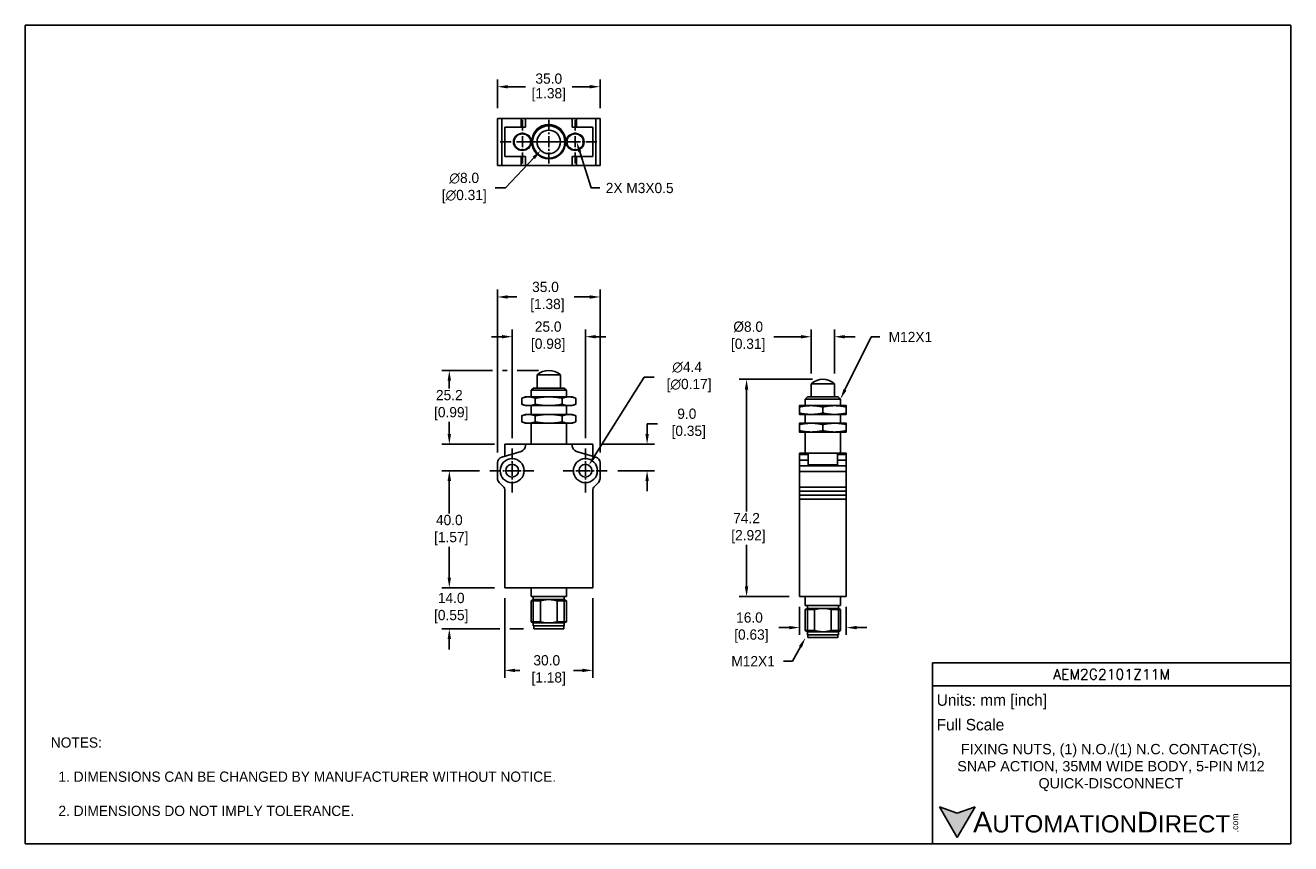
# Model space of a CAD drawing. Header units: inches. Extents: x 0 to 432, y 0 to 279.
import ezdxf
from ezdxf import colors
from ezdxf.entities.mleader import LeaderData, LeaderLine
from ezdxf.math import Vec2, Vec3

# ---------------------------------------------------------------- set-up
doc = ezdxf.new("R2010")
doc.units = ezdxf.units.IN
doc.header["$LTSCALE"] = 10
doc.header["$MEASUREMENT"] = 0
doc.linetypes.add('CENTER2', pattern=[1.125, 0.75, -0.125, 0.125, -0.125])
for name, color, linetype in [('CENTERLINE', 40, 'CENTER2'), ('DIM', 140, 'Continuous'), ('DIMENSIONS', 140, 'Continuous'), ('TEXT', 140, 'Continuous')]:
    doc.layers.add(name, color=color, linetype=linetype)
doc.styles.add('型式1', font='txt')
doc.dimstyles.get("Standard").update_dxf_attribs({"dimtxt": 3.5, "dimasz": 3.5, "dimexe": 2.5, "dimexo": 3.5, "dimgap": 1, "dimtad": 0, "dimtih": 1, "dimtoh": 1, "dimdec": 1, "dimzin": 0, "dimdsep": 46, "dimtxsty": 'Standard', "dimcen": 0, "dimadec": 0, "dimazin": 0, "dimtfac": 1, "dimtdec": 1, "dimtofl": 0, "dimtmove": 0, "dimatfit": 0, "dimfxl": 1, "dimtolj": 1, "dimtzin": 0, "dimarcsym": 0})

# ---------------------------------------------------------------- blocks, each defined once
blk = doc.blocks.new('*D13')
at = {"layer": 'DEFPOINTS', "color": 0, "transparency": 16777216}
for p in [(196.13, 258.43), (161.13, 247.58), (196.13, 247.58)]:
    blk.add_point(p, dxfattribs=at)
at = {"layer": 'DIMENSIONS', "color": 0, "lineweight": -2, "transparency": 16777216}
for p, q in [((161.13, 251.08), (161.13, 260.93)), ((196.13, 251.08), (196.13, 260.93)), ((164.63, 258.43), (170.63, 258.43)), ((192.63, 258.43), (186.63, 258.43))]:
    blk.add_line(p, q, dxfattribs=at)
at = {"layer": 'DIMENSIONS', "color": 0, "transparency": 16777216}
for points in [[(164.63, 259.01), (164.63, 257.84), (161.13, 258.43)], [(192.63, 259.01), (192.63, 257.84), (196.13, 258.43)]]:
    blk.add_solid(points, dxfattribs=at)
at = {"layer": 'DIMENSIONS', "color": 0, "transparency": 16777216, "char_height": 3.5, "attachment_point": 5}
for s, insert in [('\\A1;35.0', (178.63, 261.18)), ('\\A1;[1.38]', (178.63, 255.68))]:
    blk.add_mtext(s, dxfattribs=dict(at, insert=insert))
blk = doc.blocks.new('*D12')
at = {"layer": 'DEFPOINTS', "color": 0, "transparency": 16777216}
for p in [(181.36, 242.49), (175.88, 236.66)]:
    blk.add_point(p, dxfattribs=at)
at = {"layer": 'DIM', "color": 0, "lineweight": -2, "transparency": 16777216}
for p, q in [((173.48, 234.12), (163.84, 223.86)), ((163.84, 223.86), (160.34, 223.86))]:
    blk.add_line(p, q, dxfattribs=at)
at = {"layer": 'DIM', "color": 0, "transparency": 16777216}
blk.add_solid([(173.06, 234.52), (173.91, 233.72), (175.88, 236.66)], dxfattribs=at)
at = {"layer": 'DIM', "color": 0, "transparency": 16777216, "insert": (149.13, 223.86), "char_height": 3.5, "attachment_point": 5}
blk.add_mtext('\\A1; ∅8.0\\P [∅0.31]', dxfattribs=at)
blk = doc.blocks.new('*D17')
at = {"layer": 'DEFPOINTS', "color": 0, "transparency": 16777216}
for p in [(191.13, 173.09), (166.13, 134.95), (191.13, 134.95)]:
    blk.add_point(p, dxfattribs=at)
at = {"layer": 'DIMENSIONS', "color": 0, "lineweight": -2, "transparency": 16777216}
for p, q in [((162.63, 173.09), (159.13, 173.09)), ((166.13, 138.45), (166.13, 175.59)), ((191.13, 138.45), (191.13, 175.59)), ((194.63, 173.09), (198.13, 173.09))]:
    blk.add_line(p, q, dxfattribs=at)
at = {"layer": 'DIMENSIONS', "color": 0, "transparency": 16777216}
for points in [[(162.63, 173.67), (162.63, 172.51), (166.13, 173.09)], [(194.63, 173.67), (194.63, 172.51), (191.13, 173.09)]]:
    blk.add_solid(points, dxfattribs=at)
at = {"layer": 'DIMENSIONS', "color": 0, "transparency": 16777216, "insert": (177.77, 173.09), "char_height": 3.5, "attachment_point": 5}
blk.add_mtext('\\A1; 25.0\\P [0.98]', dxfattribs=at)
blk = doc.blocks.new('*D91')
at = {"layer": 'DEFPOINTS', "color": 0, "transparency": 16777216}
for p in [(264.16, 84.35), (280.16, 84.35), (264.16, 73.78)]:
    blk.add_point(p, dxfattribs=at)
at = {"layer": 'DIMENSIONS', "color": 0, "lineweight": -2, "transparency": 16777216}
for p, q in [((264.16, 80.85), (264.16, 71.28)), ((280.16, 80.85), (280.16, 71.28)), ((260.66, 73.78), (257.16, 73.78)), ((283.66, 73.78), (287.16, 73.78))]:
    blk.add_line(p, q, dxfattribs=at)
at = {"layer": 'DIMENSIONS', "color": 0, "transparency": 16777216}
for points in [[(260.66, 74.36), (260.66, 73.2), (264.16, 73.78)], [(283.66, 74.36), (283.66, 73.2), (280.16, 73.78)]]:
    blk.add_solid(points, dxfattribs=at)
at = {"layer": 'DIMENSIONS', "color": 0, "transparency": 16777216, "insert": (247.12, 73.78), "char_height": 3.5, "attachment_point": 5}
blk.add_mtext('\\A1;16.0\\P [0.63]', dxfattribs=at)
blk = doc.blocks.new('*D93')
at = {"layer": 'DEFPOINTS', "color": 0, "transparency": 16777216}
for p in [(163.63, 87.35), (193.63, 87.35), (193.63, 59.17)]:
    blk.add_point(p, dxfattribs=at)
at = {"layer": 'DIMENSIONS', "color": 0, "lineweight": -2, "transparency": 16777216}
for p, q in [((163.63, 83.85), (163.63, 56.67)), ((193.63, 83.85), (193.63, 56.67)), ((167.13, 59.17), (168.77, 59.17)), ((190.13, 59.17), (187.11, 59.17))]:
    blk.add_line(p, q, dxfattribs=at)
at = {"layer": 'DIMENSIONS', "color": 0, "transparency": 16777216}
for points in [[(167.13, 59.75), (167.13, 58.58), (163.63, 59.17)], [(190.13, 59.75), (190.13, 58.58), (193.63, 59.17)]]:
    blk.add_solid(points, dxfattribs=at)
at = {"layer": 'DIMENSIONS', "color": 0, "transparency": 16777216, "insert": (177.94, 59.17), "char_height": 3.5, "attachment_point": 5}
blk.add_mtext('\\A1;30.0\\P [1.18]', dxfattribs=at)
blk = doc.blocks.new('*D94')
at = {"layer": 'DEFPOINTS', "color": 0, "transparency": 16777216}
for p in [(196.13, 186.65), (161.13, 130.09), (196.13, 130.09)]:
    blk.add_point(p, dxfattribs=at)
at = {"layer": 'DIMENSIONS', "color": 0, "lineweight": -2, "transparency": 16777216}
for p, q in [((161.13, 133.59), (161.13, 189.15)), ((164.63, 186.65), (167.76, 186.65)), ((192.63, 186.65), (187.26, 186.65)), ((196.13, 133.59), (196.13, 189.15))]:
    blk.add_line(p, q, dxfattribs=at)
at = {"layer": 'DIMENSIONS', "color": 0, "transparency": 16777216}
for points in [[(164.63, 187.23), (164.63, 186.07), (161.13, 186.65)], [(192.63, 187.23), (192.63, 186.07), (196.13, 186.65)]]:
    blk.add_solid(points, dxfattribs=at)
at = {"layer": 'DIMENSIONS', "color": 0, "transparency": 16777216, "insert": (177.51, 186.65), "char_height": 3.5, "attachment_point": 5}
blk.add_mtext('\\A1;35.0\\P [1.38]', dxfattribs=at)
blk = doc.blocks.new('*D95')
at = {"layer": 'DEFPOINTS', "color": 0, "transparency": 16777216}
for p in [(178.63, 161.55), (144.69, 136.35), (163.63, 136.35)]:
    blk.add_point(p, dxfattribs=at)
at = {"layer": 'DIMENSIONS', "color": 0, "lineweight": -2, "transparency": 16777216}
for p, q in [((159.38, 161.55), (142.19, 161.55)), ((164.38, 161.55), (162.88, 161.55)), ((175.13, 161.55), (167.88, 161.55)), ((144.69, 158.05), (144.69, 155.37)), ((144.69, 139.85), (144.69, 144.04)), ((160.13, 136.35), (142.19, 136.35))]:
    blk.add_line(p, q, dxfattribs=at)
at = {"layer": 'DIMENSIONS', "color": 0, "transparency": 16777216}
for points in [[(144.1, 158.05), (145.27, 158.05), (144.69, 161.55)], [(144.1, 139.85), (145.27, 139.85), (144.69, 136.35)]]:
    blk.add_solid(points, dxfattribs=at)
at = {"layer": 'DIMENSIONS', "color": 0, "transparency": 16777216, "insert": (144.69, 149.71), "char_height": 3.5, "attachment_point": 5}
blk.add_mtext('\\A1;25.2\\P [0.99]', dxfattribs=at)
blk = doc.blocks.new('*D96')
at = {"layer": 'DEFPOINTS', "color": 0, "transparency": 16777216}
for p in [(158.53, 127.35), (144.69, 87.35), (163.63, 87.35)]:
    blk.add_point(p, dxfattribs=at)
at = {"layer": 'DIMENSIONS', "color": 0, "lineweight": -2, "transparency": 16777216}
for p, q in [((155.03, 127.35), (142.19, 127.35)), ((144.69, 123.85), (144.69, 112.72)), ((144.69, 90.85), (144.69, 101.39)), ((160.13, 87.35), (142.19, 87.35))]:
    blk.add_line(p, q, dxfattribs=at)
at = {"layer": 'DIMENSIONS', "color": 0, "transparency": 16777216}
for points in [[(144.1, 123.85), (145.27, 123.85), (144.69, 127.35)], [(144.1, 90.85), (145.27, 90.85), (144.69, 87.35)]]:
    blk.add_solid(points, dxfattribs=at)
at = {"layer": 'DIMENSIONS', "color": 0, "transparency": 16777216, "insert": (144.69, 107.06), "char_height": 3.5, "attachment_point": 5}
blk.add_mtext('\\A1;40.0\\P [1.57]', dxfattribs=at)
blk = doc.blocks.new('*D97')
at = {"layer": 'DEFPOINTS', "color": 0, "transparency": 16777216}
for p in [(246.12, 158.55), (272.16, 158.55), (264.16, 84.35)]:
    blk.add_point(p, dxfattribs=at)
at = {"layer": 'DIMENSIONS', "color": 0, "lineweight": -2, "transparency": 16777216}
for p, q in [((268.66, 158.55), (243.62, 158.55)), ((246.12, 155.05), (246.12, 113.38)), ((246.12, 87.85), (246.12, 102.05)), ((260.66, 84.35), (243.62, 84.35))]:
    blk.add_line(p, q, dxfattribs=at)
at = {"layer": 'DIMENSIONS', "color": 0, "transparency": 16777216}
for points in [[(245.53, 155.05), (246.7, 155.05), (246.12, 158.55)], [(245.53, 87.85), (246.7, 87.85), (246.12, 84.35)]]:
    blk.add_solid(points, dxfattribs=at)
at = {"layer": 'DIMENSIONS', "color": 0, "transparency": 16777216, "insert": (246.12, 107.72), "char_height": 3.5, "attachment_point": 5}
blk.add_mtext('\\A1;74.2\\P [2.92]', dxfattribs=at)
blk = doc.blocks.new('*D98')
at = {"layer": 'DEFPOINTS', "color": 0, "transparency": 16777216}
for p in [(193.63, 136.35), (212.19, 136.35), (198.73, 127.35)]:
    blk.add_point(p, dxfattribs=at)
at = {"layer": 'DIMENSIONS', "color": 0, "lineweight": -2, "transparency": 16777216}
for p, q in [((212.19, 139.85), (212.19, 143.35)), ((212.19, 143.35), (215.69, 143.35)), ((197.13, 136.35), (214.69, 136.35)), ((202.23, 127.35), (214.69, 127.35)), ((212.19, 123.85), (212.19, 120.35))]:
    blk.add_line(p, q, dxfattribs=at)
at = {"layer": 'DIMENSIONS', "color": 0, "transparency": 16777216}
for points in [[(211.6, 139.85), (212.77, 139.85), (212.19, 136.35)], [(211.6, 123.85), (212.77, 123.85), (212.19, 127.35)]]:
    blk.add_solid(points, dxfattribs=at)
at = {"layer": 'DIMENSIONS', "color": 0, "transparency": 16777216, "insert": (225.73, 143.35), "char_height": 3.5, "attachment_point": 5}
blk.add_mtext('\\A1;9.0\\P [0.35]', dxfattribs=at)
blk = doc.blocks.new('*D99')
at = {"layer": 'DEFPOINTS', "color": 0, "transparency": 16777216}
for p in [(276.13, 173.07), (268.18, 157.04), (276.13, 157.04)]:
    blk.add_point(p, dxfattribs=at)
at = {"layer": 'DIMENSIONS', "color": 0, "lineweight": -2, "transparency": 16777216}
for p, q in [((264.68, 173.07), (255.48, 173.07)), ((268.18, 160.54), (268.18, 175.57)), ((276.13, 160.54), (276.13, 175.57)), ((279.63, 173.07), (283.13, 173.07))]:
    blk.add_line(p, q, dxfattribs=at)
at = {"layer": 'DIMENSIONS', "color": 0, "transparency": 16777216}
for points in [[(264.68, 173.65), (264.68, 172.49), (268.18, 173.07)], [(279.63, 173.65), (279.63, 172.49), (276.13, 173.07)]]:
    blk.add_solid(points, dxfattribs=at)
at = {"layer": 'DIMENSIONS', "color": 0, "transparency": 16777216, "insert": (246.02, 173.07), "char_height": 3.5, "attachment_point": 5}
blk.add_mtext('\\A1; %%C8.0\\P [0.31]', dxfattribs=at)
blk = doc.blocks.new('*D103')
at = {"layer": 'DEFPOINTS', "color": 0, "transparency": 16777216}
for p in [(144.69, 87.35), (163.63, 87.35), (173.48, 73.35)]:
    blk.add_point(p, dxfattribs=at)
at = {"layer": 'DIMENSIONS', "color": 0, "lineweight": -2, "transparency": 16777216}
for p, q in [((144.69, 90.85), (144.69, 94.35)), ((160.13, 87.35), (142.19, 87.35)), ((161.88, 73.35), (142.19, 73.35)), ((144.69, 69.85), (144.69, 66.35)), ((169.98, 73.35), (165.38, 73.35))]:
    blk.add_line(p, q, dxfattribs=at)
at = {"layer": 'DIMENSIONS', "color": 0, "transparency": 16777216}
for points in [[(144.1, 90.85), (145.27, 90.85), (144.69, 87.35)], [(144.1, 69.85), (145.27, 69.85), (144.69, 73.35)]]:
    blk.add_solid(points, dxfattribs=at)
at = {"layer": 'DIMENSIONS', "color": 0, "transparency": 16777216, "insert": (144.69, 80.45), "char_height": 3.5, "attachment_point": 5}
blk.add_mtext('\\A1; 14.0\\P [0.55]', dxfattribs=at)
blk = doc.blocks.new('*D106')
at = {"layer": 'DEFPOINTS', "color": 0, "transparency": 16777216}
for p in [(189.96, 125.48), (192.29, 129.21)]:
    blk.add_point(p, dxfattribs=at)
at = {"layer": 'DIMENSIONS', "color": 0, "lineweight": -2, "transparency": 16777216}
for p, q in [((194.15, 132.18), (211.14, 159.32)), ((211.14, 159.32), (214.64, 159.32))]:
    blk.add_line(p, q, dxfattribs=at)
at = {"layer": 'DIMENSIONS', "color": 0, "transparency": 16777216}
blk.add_solid([(193.66, 132.49), (194.64, 131.87), (192.29, 129.21)], dxfattribs=at)
at = {"layer": 'DIMENSIONS', "color": 0, "transparency": 16777216, "insert": (225.85, 159.32), "char_height": 3.5, "attachment_point": 5}
blk.add_mtext('\\A1;∅4.4\\P [∅0.17]', dxfattribs=at)

msp = doc.modelspace()

# ---------------------------------------------------------------- hatches: boundary and pattern name
at = {"layer": 'TEXT'}
msp.add_hatch(color=256, dxfattribs=at).paths.add_polyline_path([(318.04, 2.09), (324.11, 12.59), (318.04, 10.39), (311.98, 12.59)])

# ---------------------------------------------------------------- linework, layer by layer
for p, q in [((162.57, 247.58), (161.13, 247.58)), ((161.13, 247.58), (161.13, 231.58)), ((169.18, 247.58), (162.57, 247.58)), ((162.57, 247.58), (162.57, 231.58)), ((169.18, 247.58), (170.63, 247.58)), ((169.18, 244.58), (169.18, 247.58)), ((186.63, 247.58), (170.63, 247.58)), ((170.63, 247.58), (170.63, 244.58)), ((186.63, 247.58), (188.07, 247.58)), ((186.63, 244.58), (186.63, 247.58)), ((194.68, 247.58), (188.07, 247.58)), ((188.07, 247.58), (188.07, 244.58)), ((196.13, 247.58), (194.68, 247.58)), ((194.68, 247.58), (194.68, 231.58)), ((196.13, 247.58), (196.13, 231.58)), ((170.63, 244.58), (163.63, 244.58)), ((163.63, 244.58), (163.63, 234.58)), ((193.63, 244.58), (186.63, 244.58)), ((193.63, 234.58), (193.63, 244.58)), ((163.63, 234.58), (170.63, 234.58)), ((169.18, 231.58), (169.18, 234.58)), ((170.63, 234.58), (170.63, 231.58)), ((186.63, 231.58), (186.63, 234.58)), ((186.63, 234.58), (193.63, 234.58)), ((188.07, 234.58), (188.07, 231.58)), ((161.13, 231.58), (162.57, 231.58)), ((162.57, 231.58), (169.18, 231.58)), ((169.18, 231.58), (170.63, 231.58)), ((170.63, 231.58), (186.63, 231.58)), ((186.63, 231.58), (188.07, 231.58)), ((188.07, 231.58), (194.68, 231.58)), ((194.68, 231.58), (196.13, 231.58)), ((173.33, 83.35), (173.33, 75.35)), ((183.93, 83.35), (183.93, 75.35)), ((266.86, 80.35), (266.86, 72.35)), ((277.46, 80.35), (277.46, 72.35))]:
    msp.add_line(p, q)
at = {"extrusion": (0, 1, 0)}
for p, q in [((182.6, 160.04), (174.65, 160.04)), ((174.65, 160.04), (174.65, 155.55)), ((182.6, 160.04), (182.6, 155.55)), ((173.38, 155.55), (172.63, 154.8)), ((183.88, 155.55), (173.38, 155.55)), ((183.88, 155.55), (184.63, 154.8)), ((276.13, 157.04), (268.18, 157.04)), ((268.18, 157.04), (268.18, 152.55)), ((276.13, 157.04), (276.13, 152.55)), ((170.63, 152.55), (169.39, 152.1)), ((169.39, 150), (169.39, 152.1)), ((170.63, 152.55), (171.7, 152.55)), ((171.7, 152.55), (178.63, 152.55)), ((184.63, 154.8), (172.63, 154.8)), ((172.63, 154.8), (172.63, 152.55)), ((174.01, 150), (174.01, 152.1)), ((178.63, 152.55), (185.55, 152.55)), ((183.25, 150), (183.25, 152.1)), ((184.63, 154.8), (184.63, 152.55)), ((185.55, 152.55), (186.63, 152.55)), ((186.63, 152.55), (187.86, 152.1)), ((187.86, 150), (187.86, 152.1)), ((266.91, 152.55), (266.16, 151.8)), ((278.16, 151.8), (266.16, 151.8)), ((266.16, 151.8), (266.16, 149.55)), ((272.16, 152.55), (266.91, 152.55)), ((277.41, 152.55), (272.16, 152.55)), ((277.41, 152.55), (278.16, 151.8)), ((278.16, 151.8), (278.16, 149.55)), ((170.63, 149.55), (169.39, 150)), ((171.7, 149.55), (170.63, 149.55)), ((178.63, 149.55), (171.7, 149.55)), ((172.63, 149.55), (172.63, 146.55)), ((185.55, 149.55), (178.63, 149.55)), ((184.63, 149.55), (184.63, 146.55)), ((186.63, 149.55), (185.55, 149.55)), ((186.63, 149.55), (187.86, 150)), ((264.16, 149.55), (268.16, 149.55)), ((264.16, 147), (264.16, 149.1)), ((268.16, 149.55), (276.16, 149.55)), ((272.16, 147), (272.16, 149.1)), ((276.16, 149.55), (280.16, 149.55)), ((280.16, 147), (280.16, 149.1)), ((170.63, 146.55), (169.39, 146.1)), ((169.39, 144), (169.39, 146.1)), ((170.63, 143.55), (169.39, 144)), ((170.63, 146.55), (171.7, 146.55)), ((171.7, 143.55), (170.63, 143.55)), ((171.7, 146.55), (178.63, 146.55)), ((178.63, 143.55), (171.7, 143.55)), ((172.63, 143.55), (172.63, 136.35)), ((174.01, 144), (174.01, 146.1)), ((178.63, 146.55), (185.55, 146.55)), ((185.55, 143.55), (178.63, 143.55)), ((183.25, 144), (183.25, 146.1)), ((184.63, 143.55), (184.63, 136.35)), ((185.55, 146.55), (186.63, 146.55)), ((186.63, 143.55), (185.55, 143.55)), ((186.63, 146.55), (187.86, 146.1)), ((186.63, 143.55), (187.86, 144)), ((187.86, 144), (187.86, 146.1)), ((268.16, 146.55), (264.16, 146.55)), ((264.16, 143.55), (268.16, 143.55)), ((264.16, 141), (264.16, 143.1)), ((266.16, 146.55), (266.16, 143.55)), ((276.16, 146.55), (268.16, 146.55)), ((268.16, 143.55), (276.16, 143.55)), ((272.16, 141), (272.16, 143.1)), ((280.16, 146.55), (276.16, 146.55)), ((276.16, 143.55), (280.16, 143.55)), ((278.16, 146.55), (278.16, 143.55)), ((280.16, 141), (280.16, 143.1)), ((268.16, 140.55), (264.16, 140.55)), ((266.16, 140.55), (266.16, 133.35)), ((276.16, 140.55), (268.16, 140.55)), ((280.16, 140.55), (276.16, 140.55)), ((278.16, 140.55), (278.16, 133.35)), ((162.57, 132.01), (169.18, 133.93)), ((163.63, 132.32), (163.63, 136.35)), ((163.63, 136.35), (170.63, 136.35)), ((170.63, 136.35), (186.63, 136.35)), ((186.63, 136.35), (193.63, 136.35)), ((194.68, 132.01), (188.07, 133.93)), ((193.63, 136.35), (193.63, 132.32)), ((161.13, 124.72), (161.13, 130.09)), ((196.13, 124.72), (196.13, 130.09)), ((264.16, 133.35), (267.16, 133.35)), ((264.16, 132.85), (264.16, 133.35)), ((267.16, 132.85), (264.16, 132.85)), ((264.16, 132.85), (264.16, 130.93)), ((264.16, 130.93), (267.16, 130.93)), ((264.16, 130.93), (264.16, 129.01)), ((267.16, 133.35), (277.16, 133.35)), ((267.16, 133.35), (267.16, 129.32)), ((277.16, 129.32), (277.16, 133.35)), ((277.16, 133.35), (280.16, 133.35)), ((280.16, 132.85), (277.16, 132.85)), ((277.16, 130.93), (280.16, 130.93)), ((280.16, 133.35), (280.16, 132.85)), ((280.16, 130.93), (280.16, 132.85)), ((280.16, 129.01), (280.16, 130.93)), ((280.16, 129.01), (264.16, 129.01)), ((264.16, 129.01), (264.16, 127.09)), ((264.16, 127.09), (280.16, 127.09)), ((264.16, 127.09), (264.16, 121.72)), ((277.16, 129.32), (267.16, 129.32)), ((280.16, 127.09), (280.16, 129.01)), ((280.16, 121.72), (280.16, 127.09)), ((163.04, 121.98), (161.71, 123.31)), ((194.21, 121.98), (195.54, 123.31)), ((280.16, 121.72), (264.16, 121.72)), ((264.16, 121.72), (264.16, 120.31)), ((280.16, 120.31), (280.16, 121.72)), ((163.63, 87.35), (163.63, 120.57)), ((193.63, 120.57), (193.63, 87.35)), ((264.16, 120.31), (280.16, 120.31)), ((264.16, 120.31), (264.16, 118.98)), ((280.16, 118.98), (264.16, 118.98)), ((264.16, 118.98), (264.16, 117.57)), ((264.16, 117.57), (280.16, 117.57)), ((264.16, 117.57), (264.16, 84.35)), ((280.16, 118.98), (280.16, 120.31)), ((280.16, 117.57), (280.16, 118.98)), ((280.16, 84.35), (280.16, 117.57)), ((193.63, 87.35), (163.63, 87.35)), ((172.63, 87.35), (172.63, 84.35)), ((184.63, 87.35), (184.63, 84.35)), ((184.63, 84.35), (172.63, 84.35)), ((173.33, 83.35), (172.63, 82.94)), ((175.81, 82.94), (172.63, 82.94)), ((172.63, 82.94), (172.63, 75.75)), ((173.33, 84.35), (173.33, 83.35)), ((178.63, 83.35), (173.33, 83.35)), ((175.81, 75.75), (175.81, 82.94)), ((183.93, 83.35), (178.63, 83.35)), ((184.63, 82.94), (181.44, 82.94)), ((181.44, 82.94), (181.44, 75.75)), ((183.93, 84.35), (183.93, 83.35)), ((183.93, 83.35), (184.63, 82.94)), ((184.63, 82.94), (184.63, 75.75)), ((264.16, 84.35), (280.16, 84.35)), ((266.16, 84.35), (266.16, 81.35)), ((278.16, 84.35), (278.16, 81.35)), ((278.16, 81.35), (266.16, 81.35)), ((266.86, 80.35), (266.16, 79.94)), ((269.34, 79.94), (266.16, 79.94)), ((266.16, 79.94), (266.16, 72.75)), ((266.86, 81.35), (266.86, 80.35)), ((272.16, 80.35), (266.86, 80.35)), ((269.34, 72.75), (269.34, 79.94)), ((277.46, 80.35), (272.16, 80.35)), ((278.16, 79.94), (274.97, 79.94)), ((274.97, 79.94), (274.97, 72.75)), ((277.46, 81.35), (277.46, 80.35)), ((277.46, 80.35), (278.16, 79.94)), ((278.16, 79.94), (278.16, 72.75)), ((175.81, 75.75), (172.63, 75.75)), ((173.33, 75.35), (172.63, 75.75)), ((178.63, 75.35), (173.33, 75.35)), ((173.33, 75.35), (173.33, 74.35)), ((183.93, 74.35), (173.33, 74.35)), ((173.48, 74.35), (173.48, 73.35)), ((183.93, 75.35), (178.63, 75.35)), ((184.63, 75.75), (181.44, 75.75)), ((183.78, 74.35), (183.78, 73.35)), ((183.93, 75.35), (184.63, 75.75)), ((183.93, 75.35), (183.93, 74.35)), ((173.48, 73.35), (183.78, 73.35)), ((269.34, 72.75), (266.16, 72.75)), ((266.86, 72.35), (266.16, 72.75)), ((272.16, 72.35), (266.86, 72.35)), ((266.86, 72.35), (266.86, 71.35)), ((277.46, 71.35), (266.86, 71.35)), ((267.01, 71.35), (267.01, 70.35)), ((267.01, 70.35), (277.31, 70.35)), ((277.46, 72.35), (272.16, 72.35)), ((278.16, 72.75), (274.97, 72.75)), ((277.31, 71.35), (277.31, 70.35)), ((277.46, 72.35), (278.16, 72.75)), ((277.46, 72.35), (277.46, 71.35))]:
    msp.add_line(p, q, dxfattribs=at)
at = {"color": 0}
for p, q in [((170.63, 135.85), (170.63, 136.35)), ((186.63, 135.85), (186.63, 136.35))]:
    msp.add_line(p, q, dxfattribs=at)
at = {"color": 7, "linetype": 'Continuous', "lineweight": 15}
for centre, radius in [((169.62, 239.58), 3.04), ((169.62, 239.58), 2.72), ((187.63, 239.58), 3.04), ((187.63, 239.58), 2.72)]:
    msp.add_circle(centre, radius, dxfattribs=at)
for centre, radius in [((178.63, 239.58), 5.75), ((178.63, 239.58), 5.53), ((178.63, 239.58), 4), ((166.13, 127.35), 4.1), ((166.13, 127.35), 2.2), ((191.13, 127.35), 4.1), ((191.13, 127.35), 2.2)]:
    msp.add_circle(centre, radius)
msp.add_arc((178.63, 239.58), 5.96, 0, 180, dxfattribs=at)
for centre, radius, start, end in [((178.63, 155.55), 6, 48.5092, 131.4908), ((272.16, 152.55), 6, 48.5092, 131.4908), ((168.63, 135.85), 2, 286.1443, 0), ((188.63, 135.85), 2, 180, 253.8557), ((163.13, 130.09), 2, 106.1443, 180), ((194.13, 130.09), 2, 0, 73.8557), ((163.13, 124.72), 2, 180, 225), ((161.63, 120.57), 2, 0, 45), ((195.63, 120.57), 2, 135, 180), ((194.13, 124.72), 2, 315, 0)]:
    msp.add_arc(centre, radius, start, end)
for points, weights in [([(171.7, 152.55), (170.63, 152.55), (169.39, 152.1)], [1, 1.06277103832, 1.04838910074]), ([(174.01, 152.1), (172.77, 152.55), (171.7, 152.55)], [1.04838910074, 1.06277103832, 1]), ([(178.63, 152.55), (176.48, 152.55), (174.01, 152.1)], [1, 1.06277103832, 1.04838910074]), ([(183.25, 152.1), (180.77, 152.55), (178.63, 152.55)], [1.04838910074, 1.06277103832, 1]), ([(185.55, 152.55), (184.48, 152.55), (183.25, 152.1)], [1, 1.06277103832, 1.04838910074]), ([(187.86, 152.1), (186.63, 152.55), (185.55, 152.55)], [1.04838910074, 1.06277103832, 1]), ([(169.39, 150), (170.63, 149.55), (171.7, 149.55)], [1.04838910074, 1.06277103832, 1]), ([(171.7, 149.55), (172.77, 149.55), (174.01, 150)], [1, 1.06277103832, 1.04838910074]), ([(174.01, 150), (176.48, 149.55), (178.63, 149.55)], [1.04838910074, 1.06277103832, 1]), ([(178.63, 149.55), (180.77, 149.55), (183.25, 150)], [1, 1.06277103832, 1.04838910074]), ([(183.25, 150), (184.48, 149.55), (185.55, 149.55)], [1.04838910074, 1.06277103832, 1]), ([(185.55, 149.55), (186.63, 149.55), (187.86, 150)], [1, 1.06277103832, 1.04838910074]), ([(264.16, 149.1), (264.16, 149.55), (264.16, 149.55)], [1.04838910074, 1.06277103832, 1]), ([(268.16, 149.55), (266.3, 149.55), (264.16, 149.1)], [1, 1.06277103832, 1.04838910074]), ([(264.16, 147), (266.3, 146.55), (268.16, 146.55)], [1.04838910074, 1.06277103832, 1]), ([(264.16, 146.55), (264.16, 146.55), (264.16, 147)], [1, 1.06277103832, 1.04838910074]), ([(272.16, 149.1), (270.01, 149.55), (268.16, 149.55)], [1.04838910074, 1.06277103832, 1]), ([(268.16, 146.55), (270.01, 146.55), (272.16, 147)], [1, 1.06277103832, 1.04838910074]), ([(276.16, 149.55), (274.3, 149.55), (272.16, 149.1)], [1, 1.06277103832, 1.04838910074]), ([(272.16, 147), (274.3, 146.55), (276.16, 146.55)], [1.04838910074, 1.06277103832, 1]), ([(280.16, 149.1), (278.01, 149.55), (276.16, 149.55)], [1.04838910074, 1.06277103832, 1]), ([(276.16, 146.55), (278.01, 146.55), (280.16, 147)], [1, 1.06277103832, 1.04838910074]), ([(280.16, 149.55), (280.16, 149.55), (280.16, 149.1)], [1, 1.06277103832, 1.04838910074]), ([(280.16, 147), (280.16, 146.55), (280.16, 146.55)], [1.04838910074, 1.06277103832, 1]), ([(171.7, 146.55), (170.63, 146.55), (169.39, 146.1)], [1, 1.06277103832, 1.04838910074]), ([(169.39, 144), (170.63, 143.55), (171.7, 143.55)], [1.04838910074, 1.06277103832, 1]), ([(174.01, 146.1), (172.77, 146.55), (171.7, 146.55)], [1.04838910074, 1.06277103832, 1]), ([(171.7, 143.55), (172.77, 143.55), (174.01, 144)], [1, 1.06277103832, 1.04838910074]), ([(178.63, 146.55), (176.48, 146.55), (174.01, 146.1)], [1, 1.06277103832, 1.04838910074]), ([(174.01, 144), (176.48, 143.55), (178.63, 143.55)], [1.04838910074, 1.06277103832, 1]), ([(183.25, 146.1), (180.77, 146.55), (178.63, 146.55)], [1.04838910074, 1.06277103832, 1]), ([(178.63, 143.55), (180.77, 143.55), (183.25, 144)], [1, 1.06277103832, 1.04838910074]), ([(185.55, 146.55), (184.48, 146.55), (183.25, 146.1)], [1, 1.06277103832, 1.04838910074]), ([(183.25, 144), (184.48, 143.55), (185.55, 143.55)], [1.04838910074, 1.06277103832, 1]), ([(187.86, 146.1), (186.63, 146.55), (185.55, 146.55)], [1.04838910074, 1.06277103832, 1]), ([(185.55, 143.55), (186.63, 143.55), (187.86, 144)], [1, 1.06277103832, 1.04838910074]), ([(264.16, 143.1), (264.16, 143.55), (264.16, 143.55)], [1.04838910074, 1.06277103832, 1]), ([(268.16, 143.55), (266.3, 143.55), (264.16, 143.1)], [1, 1.06277103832, 1.04838910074]), ([(272.16, 143.1), (270.01, 143.55), (268.16, 143.55)], [1.04838910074, 1.06277103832, 1]), ([(276.16, 143.55), (274.3, 143.55), (272.16, 143.1)], [1, 1.06277103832, 1.04838910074]), ([(280.16, 143.1), (278.01, 143.55), (276.16, 143.55)], [1.04838910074, 1.06277103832, 1]), ([(280.16, 143.55), (280.16, 143.55), (280.16, 143.1)], [1, 1.06277103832, 1.04838910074]), ([(264.16, 141), (266.3, 140.55), (268.16, 140.55)], [1.04838910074, 1.06277103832, 1]), ([(264.16, 140.55), (264.16, 140.55), (264.16, 141)], [1, 1.06277103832, 1.04838910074]), ([(268.16, 140.55), (270.01, 140.55), (272.16, 141)], [1, 1.06277103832, 1.04838910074]), ([(272.16, 141), (274.3, 140.55), (276.16, 140.55)], [1.04838910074, 1.06277103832, 1]), ([(276.16, 140.55), (278.01, 140.55), (280.16, 141)], [1, 1.06277103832, 1.04838910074]), ([(280.16, 141), (280.16, 140.55), (280.16, 140.55)], [1.04838910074, 1.06277103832, 1]), ([(175.81, 82.94), (177.31, 83.35), (178.63, 83.35)], [1, 1.03249103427, 1]), ([(178.63, 83.35), (179.95, 83.35), (181.44, 82.94)], [1, 1.03249103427, 1]), ([(269.34, 79.94), (270.84, 80.35), (272.16, 80.35)], [1, 1.03249103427, 1]), ([(272.16, 80.35), (273.48, 80.35), (274.97, 79.94)], [1, 1.03249103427, 1]), ([(178.63, 75.35), (177.31, 75.35), (175.81, 75.75)], [1, 1.03249103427, 1]), ([(181.44, 75.75), (179.95, 75.35), (178.63, 75.35)], [1, 1.03249103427, 1]), ([(272.16, 72.35), (270.84, 72.35), (269.34, 72.75)], [1, 1.03249103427, 1]), ([(274.97, 72.75), (273.48, 72.35), (272.16, 72.35)], [1, 1.03249103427, 1])]:
    msp.add_rational_spline(points, weights, degree=2)
at = {"layer": 'CENTERLINE', "ltscale": 0.5}
for p, q in [((169.62, 247.18), (169.62, 231.98)), ((178.63, 247.18), (178.63, 231.98)), ((187.63, 247.18), (187.63, 231.98)), ((162.02, 239.58), (177.22, 239.58)), ((171.03, 239.58), (186.23, 239.58)), ((180.03, 239.58), (195.23, 239.58)), ((166.13, 134.95), (166.13, 119.75)), ((191.13, 134.95), (191.13, 119.75)), ((158.53, 127.35), (173.73, 127.35)), ((183.53, 127.35), (198.73, 127.35))]:
    msp.add_line(p, q, dxfattribs=at)
at = {"layer": 'DEFPOINTS'}
msp.add_lwpolyline([(431.8, 0), (0, 0), (0, 279.4), (431.8, 279.4)], close=True, dxfattribs=at)
at = {"layer": 'TEXT'}
for p, q in [((309.54, 61.78), (431.8, 61.78)), ((309.54, 0), (309.54, 61.78)), ((431.8, 61.78), (431.8, 0)), ((309.54, 53.92), (431.8, 53.92)), ((318.04, 2.09), (311.98, 12.59)), ((311.98, 12.59), (318.04, 10.39)), ((318.04, 2.09), (324.11, 12.59)), ((324.11, 12.59), (318.04, 10.39)), ((431.8, 0), (309.54, 0))]:
    msp.add_line(p, q, dxfattribs=at)

# ---------------------------------------------------------------- texts
at = {"layer": 'DIMENSIONS', "char_height": 3.5}
for insert, attachment_point in [((98.61, 112.42), 6), ((130.2, 112.22), 4)]:
    msp.add_mtext('\\A1;', dxfattribs=dict(at, insert=insert, attachment_point=attachment_point))
at = {"layer": 'TEXT', "style": '型式1'}
for s, insert, char_height, width, attachment_point in [('{\\Fromans|c0;AEM2G2101Z11M}', (370.67, 57.85), 3.5, 122.2564, 5), ('{\\fArial|b0|i0|c0|p34;     \\H1.2x;A\\H0.8333x;UTOMATION\\H1.2x;D\\H0.8333x;IRECT}', (311.98, 7.33), 5.8906, 99.9641, 4)]:
    msp.add_mtext(s, dxfattribs=dict(at, insert=insert, char_height=char_height, width=width, attachment_point=attachment_point))
at = {"layer": 'TEXT'}
for s, insert, char_height, width, attachment_point in [(' Units: mm [inch]', (309.54, 48.46), 3.9271, 141.0618, 4), (' Full Scale', (309.54, 40.61), 3.9271, 140.6787, 4), ('{\\fArial|b0|i0|c0|p34;FIXING NUTS, (1) N.O./(1) N.C. CONTACT(S), SNAP ACTION, 35MM WIDE BODY, 5-PIN M12 QUICK-DISCONNECT}', (370.46, 25.99), 3.5, 110.4323, 5)]:
    msp.add_mtext(s, dxfattribs=dict(at, insert=insert, char_height=char_height, width=width, attachment_point=attachment_point))
at = {"layer": 'TEXT', "insert": (8.71, 36.3), "char_height": 3.5, "attachment_point": 1}
msp.add_mtext_dynamic_manual_height_columns('NOTES:\\P\\P  1. DIMENSIONS CAN BE CHANGED BY MANUFACTURER WITHOUT NOTICE.\\P  \\P  2. DIMENSIONS DO NOT IMPLY TOLERANCE.', width=279.7696, gutter_width=17.5, heights=[0], dxfattribs=at)
at = {"layer": 'TEXT', "insert": (411.76, 3.89), "char_height": 2.1206, "width": 6.2841, "attachment_point": 1, "rotation": 90, "style": '型式1'}
msp.add_mtext('{\\fArial|b0|i0|c0|p34;.com}', dxfattribs=at)

# ---------------------------------------------------------------- dimensions: what is measured, and where the dimension line sits
at = {"layer": 'DIM'}
dim = msp.add_diameter_dim_2p(p1=(181.36, 242.49), p2=(175.88, 236.66), text=' <>', dimstyle='Standard', override={"dimpost": '\\X'}, dxfattribs=at)
dim.commit()
dim.dimension.update_dxf_attribs({"geometry": '*D12', "text_midpoint": (149.13, 223.86), "dimtype": 163})
at = {"layer": 'DIMENSIONS'}
dim = msp.add_linear_dim(base=(196.13, 258.43), p1=(161.13, 247.58), p2=(196.13, 247.58), dimstyle='Standard', override={"dimpost": '\\X'}, dxfattribs=at)
dim.commit()
dim.dimension.update_dxf_attribs({"geometry": '*D13', "text_midpoint": (178.63, 258.43)})
for base, p1, p2, picture, middle in [((196.13, 186.65), (161.13, 130.09), (196.13, 130.09), '*D94', (177.51, 186.65)), ((193.63, 59.17), (163.63, 87.35), (193.63, 87.35), '*D93', (177.94, 59.17)), ((264.16, 73.78), (280.16, 84.35), (264.16, 84.35), '*D91', (247.12, 73.78))]:
    dim = msp.add_linear_dim(base=base, p1=p1, p2=p2, dimstyle='Standard', override={"dimpost": '\\X'}, dxfattribs=at)
    dim.commit()
    dim.dimension.update_dxf_attribs({"geometry": picture, "text_midpoint": middle, "dimtype": 160})
for base, p1, p2, text, picture, middle in [((191.13, 173.09), (166.13, 134.95), (191.13, 134.95), ' <>', '*D17', (177.77, 173.09)), ((276.13240964, 173.07050055), (268.18240964, 157.04090572), (276.13240964, 157.04090572), ' %%C<>', '*D99', (246.02223644, 173.07050055))]:
    dim = msp.add_linear_dim(base=base, p1=p1, p2=p2, text=text, dimstyle='Standard', override={"dimpost": '\\X'}, dxfattribs=at)
    dim.commit()
    dim.dimension.update_dxf_attribs({"geometry": picture, "text_midpoint": middle, "dimtype": 160})
dim = msp.add_diameter_dim_2p(p1=(189.96, 125.48), p2=(192.29, 129.21), dimstyle='Standard', override={"dimpost": '\\X'}, dxfattribs=at)
dim.commit()
dim.dimension.update_dxf_attribs({"geometry": '*D106', "text_midpoint": (225.85, 159.32), "dimtype": 163})
for base, p1, p2, picture, middle in [((144.69, 136.35), (178.63, 161.55), (163.63, 136.35), '*D95', (144.69, 149.71)), ((246.12, 158.55), (264.16, 84.35), (272.16, 158.55), '*D97', (246.12, 107.72)), ((212.19, 136.35), (198.73, 127.35), (193.63, 136.35), '*D98', (225.73, 143.35)), ((144.69, 87.35), (158.53, 127.35), (163.63, 87.35), '*D96', (144.69, 107.06))]:
    dim = msp.add_linear_dim(base=base, p1=p1, p2=p2, angle=90, dimstyle='Standard', override={"dimpost": '\\X'}, dxfattribs=at)
    dim.commit()
    dim.dimension.update_dxf_attribs({"geometry": picture, "text_midpoint": middle, "dimtype": 160})
dim = msp.add_linear_dim(base=(144.69, 87.35), p1=(173.48, 73.35), p2=(163.63, 87.35), angle=90, text=' <>', dimstyle='Standard', override={"dimpost": '\\X'}, dxfattribs=at)
dim.commit()
dim.dimension.update_dxf_attribs({"geometry": '*D103', "text_midpoint": (144.69, 80.45), "dimtype": 160})

# ---------------------------------------------------------------- leaders
ml = msp.add_multileader_mtext('Standard', dxfattribs=at)
ml.set_content('2X M3X0.5', color=256)
ml.set_leader_properties()
ml.build(insert=Vec2(0, 0))
ml.multileader.update_dxf_attribs({"text_left_attachment_type": 2, "text_right_attachment_type": 2, "dogleg_length": 3, "arrow_head_size": 3.5})
ctx = ml.context
ctx.base_point, ctx.char_height, ctx.arrow_head_size, ctx.plane_origin = Vec3(196.07, 223.86), 3.5, 3.5, Vec3(188.13, 239.58)
ctx.left_attachment, ctx.right_attachment = 2, 2
notes = []
notes.append((ctx, [(0, (1, 1, 0), (193.07, 223.86), (1, 0), 3, [(0, [(188.13, 239.58)], 0, [])])]))
ctx.mtext.insert, ctx.mtext.flow_direction = Vec3(198.07, 225.61), 5
ml = msp.add_multileader_mtext('Standard', dxfattribs=at)
ml.set_content('M12X1', color=256)
ml.set_leader_properties()
ml.build(insert=Vec2(0, 0))
ml.multileader.update_dxf_attribs({"text_right_attachment_type": 6, "dogleg_length": 3, "arrow_head_size": 3.5})
ctx = ml.context
ctx.base_point, ctx.char_height, ctx.arrow_head_size, ctx.landing_gap_size, ctx.plane_origin = Vec3(291.62, 172.99), 3.5, 3.5, 3, Vec3(278.16, 151.8)
ctx.right_attachment = 6
notes.append((ctx, [(0, (1, 1, 0), (288.62, 172.99), (1, 0), 3, [(0, [(278.16, 151.8)], 0, [])])]))
ctx.mtext.insert, ctx.mtext.flow_direction = Vec3(294.62, 174.74), 5
ml = msp.add_multileader_mtext('Standard', dxfattribs=at)
ml.set_content('M12X1', color=256)
ml.set_leader_properties()
ml.build(insert=Vec2(0, 0))
ml.multileader.update_dxf_attribs({"text_left_attachment_type": 2, "text_right_attachment_type": 2, "dogleg_length": 3, "arrow_head_size": 3.5})
ctx = ml.context
ctx.base_point, ctx.char_height, ctx.arrow_head_size, ctx.landing_gap_size, ctx.plane_origin = Vec3(238.76, 62.31), 3.5, 3.5, 3, Vec3(266.21, 70.28)
ctx.left_attachment, ctx.right_attachment, ctx.text_align_type = 2, 2, 2
notes.append((ctx, [(0, (1, 1, 0), (261.76, 62.31), (-1, 0), 3, [(0, [(266.21, 70.28)], 0, [])])]))
ctx.mtext.insert, ctx.mtext.alignment, ctx.mtext.flow_direction = Vec3(255.76, 64.06), 3, 5
for ctx, leaders in notes:
    for number, flags, end, landing, length, lines in leaders:
        leader = LeaderData()
        leader.index, (leader.has_last_leader_line, leader.has_dogleg_vector, leader.attachment_direction) = number, flags
        leader.last_leader_point, leader.dogleg_vector, leader.dogleg_length = Vec3(end), Vec3(landing), length
        for number, points, colour, breaks in lines:
            line = LeaderLine()
            line.index, line.vertices, line.color, line.breaks = number, Vec3.list(points), colors.encode_raw_color(colour), breaks
            leader.lines.append(line)
        ctx.leaders.append(leader)

doc.saveas('drawing.dxf')
